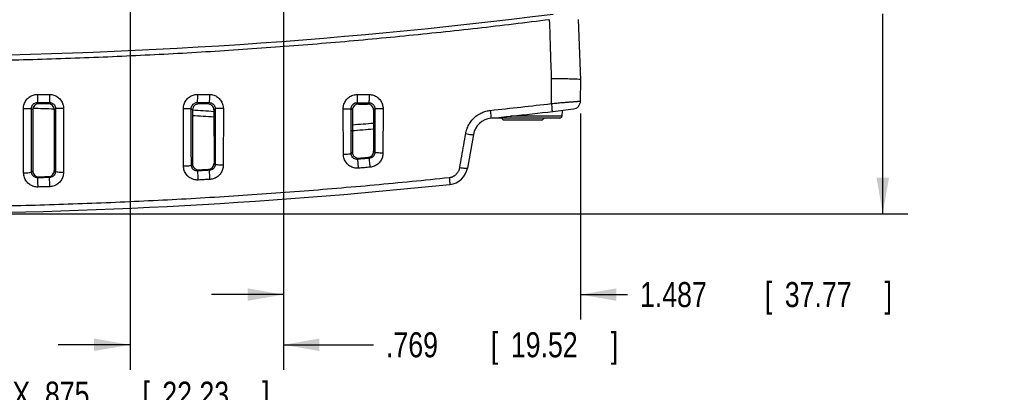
# Model space of a CAD drawing. Header units: inches. Extents: x 0 to 34, y 0 to 22.
# Tile 39 of 100: x 13.5 to 18.4, y 7.4 to 9.3. Entities that reach past the tile are written whole.
import ezdxf

# ---------------------------------------------------------------- set-up
doc = ezdxf.new("R2010")
doc.units = ezdxf.units.IN
doc.header["$LTSCALE"] = 1.87
doc.header["$MEASUREMENT"] = 0
doc.layers.get('0').update_dxf_attribs({"linetype": 'CONTINUOUS'})
doc.layers.add('DIMENSIONS', color=7, linetype='CONTINUOUS')
doc.styles.get("Standard").update_dxf_attribs({"font": 'txt', "width": 0.8})
doc.dimstyles.new('DIMSTYLE_1', dxfattribs={"dimtxt": 0.125, "dimasz": 0.18, "dimexe": 0.18, "dimexo": 0.0625, "dimgap": 0.09, "dimtad": 0, "dimtih": 1, "dimtoh": 1, "dimdec": 3, "dimzin": 4, "dimdsep": 46, "dimtxsty": 'STANDARD', "dimblk": '_FILLED', "dimblk1": '_FILLED', "dimblk2": '_FILLED', "dimcen": 0.09, "dimadec": 0, "dimazin": 0, "dimtp": 0.001, "dimtm": 0.001, "dimtfac": 1, "dimtdec": 3, "dimtofl": 0, "dimtmove": 0, "dimatfit": 3, "dimldrblk": '_FILLED', "dimfxl": 1, "dimtolj": 1, "dimtzin": 4, "dimarcsym": 0})

# ---------------------------------------------------------------- blocks, each defined once
blk = doc.blocks.new('_FILLED')
at = {"color": 0, "linetype": 'BYBLOCK'}
blk.add_solid([(0, 0), (-1, 0.174), (-1, -0.174)], dxfattribs=at)
blk = doc.blocks.new('*D18')
at = {"layer": 'DIMENSIONS', "color": 2, "linetype": 'CONTINUOUS'}
for p, q in [((12.1791, 12.5223), (12.1791, 7.3115)), ((13.0541, 12.5223), (13.0541, 7.3115)), ((12.1791, 7.4365), (11.8191, 7.4365)), ((13.0541, 7.4365), (13.3215, 7.4365))]:
    blk.add_line(p, q, dxfattribs=at)
at = {"layer": 'DIMENSIONS', "color": 2, "linetype": 'CONTINUOUS', "xscale": 0.18, "yscale": 0.18, "zscale": 0.18}
blk.add_blockref('_FILLED', (12.1791, 7.4365), dxfattribs=at)
at = {"layer": 'DIMENSIONS', "color": 2, "linetype": 'CONTINUOUS', "xscale": 0.18, "yscale": 0.18, "zscale": 0.18, "rotation": 180}
blk.add_blockref('_FILLED', (13.0541, 7.4365), dxfattribs=at)
at = {"layer": 'DIMENSIONS', "color": 2, "linetype": 'CONTINUOUS', "width": 0.8}
for s, p in [('4X', (13.384, 7.374)), ('.875', (13.584, 7.374)), ('[', (14.109, 7.374)), ('22.23', (14.209, 7.374)), (']', (14.709, 7.374))]:
    blk.add_text(s, height=0.125, dxfattribs=at).set_placement(p)
blk = doc.blocks.new('*D21')
at = {"layer": 'DIMENSIONS', "color": 2, "linetype": 'CONTINUOUS'}
for p, q in [((14.816, 10.3479), (14.816, 7.8095)), ((16.3031, 8.8398), (16.3031, 7.8095)), ((14.816, 7.9345), (14.456, 7.9345)), ((16.3031, 7.9345), (16.5385, 7.9345))]:
    blk.add_line(p, q, dxfattribs=at)
at = {"layer": 'DIMENSIONS', "color": 2, "linetype": 'CONTINUOUS', "xscale": 0.18, "yscale": 0.18, "zscale": 0.18}
blk.add_blockref('_FILLED', (14.816, 7.9345), dxfattribs=at)
at = {"layer": 'DIMENSIONS', "color": 2, "linetype": 'CONTINUOUS', "xscale": 0.18, "yscale": 0.18, "zscale": 0.18, "rotation": 180}
blk.add_blockref('_FILLED', (16.3031, 7.9345), dxfattribs=at)
at = {"layer": 'DIMENSIONS', "color": 2, "linetype": 'CONTINUOUS', "width": 0.8}
for s, p in [('1.487', (16.601, 7.872)), ('[', (17.226, 7.872)), ('37.77', (17.326, 7.872)), (']', (17.826, 7.872))]:
    blk.add_text(s, height=0.125, dxfattribs=at).set_placement(p)
blk = doc.blocks.new('*D22')
at = {"layer": 'DIMENSIONS', "color": 2, "linetype": 'CONTINUOUS'}
for p, q in [((14.0474, 10.3479), (14.0474, 7.5584)), ((14.816, 10.3479), (14.816, 7.5584)), ((14.0474, 7.6834), (13.6874, 7.6834)), ((14.816, 7.6834), (15.2668, 7.6834))]:
    blk.add_line(p, q, dxfattribs=at)
at = {"layer": 'DIMENSIONS', "color": 2, "linetype": 'CONTINUOUS', "xscale": 0.18, "yscale": 0.18, "zscale": 0.18}
blk.add_blockref('_FILLED', (14.0474, 7.6834), dxfattribs=at)
at = {"layer": 'DIMENSIONS', "color": 2, "linetype": 'CONTINUOUS', "xscale": 0.18, "yscale": 0.18, "zscale": 0.18, "rotation": 180}
blk.add_blockref('_FILLED', (14.816, 7.6834), dxfattribs=at)
at = {"layer": 'DIMENSIONS', "color": 2, "linetype": 'CONTINUOUS', "width": 0.8}
for s, p in [('.769', (15.3293, 7.6209)), ('[', (15.8543, 7.6209)), ('19.52', (15.9543, 7.6209)), (']', (16.4543, 7.6209))]:
    blk.add_text(s, height=0.125, dxfattribs=at).set_placement(p)
blk = doc.blocks.new('*D24')
at = {"layer": 'DIMENSIONS', "color": 2, "linetype": 'CONTINUOUS'}
for p, q in [((14.8785, 10.4104), (17.9417, 10.4104)), ((17.8167, 10.4104), (17.8167, 9.5889)), ((17.8167, 8.3393), (17.8167, 9.3389)), ((12.8766, 8.3393), (17.9417, 8.3393))]:
    blk.add_line(p, q, dxfattribs=at)
at = {"layer": 'DIMENSIONS', "color": 2, "linetype": 'CONTINUOUS', "xscale": 0.18, "yscale": 0.18, "zscale": 0.18}
for p, rotation in [((17.8167, 10.4104), 90), ((17.8167, 8.3393), 270)]:
    blk.add_blockref('_FILLED', p, dxfattribs=dict(at, rotation=rotation))
at = {"layer": 'DIMENSIONS', "color": 2, "linetype": 'CONTINUOUS', "width": 0.8}
for s, p in [('2.071', (17.1542, 9.4014)), ('[', (17.7792, 9.4014)), ('52.61', (17.8792, 9.4014)), (']', (18.3792, 9.4014))]:
    blk.add_text(s, height=0.125, dxfattribs=at).set_placement(p)

msp = doc.modelspace()

# ---------------------------------------------------------------- linework, layer by layer
at = {"color": 7, "linetype": 'CONTINUOUS'}
for p, q in [((16.3041, 9.0093), (16.2936, 9.3104)), ((16.1573, 8.8901), (16.1583, 9.0144)), ((16.3031, 8.9023), (16.3041, 9.0093)), ((13.5837, 8.8952), (13.5903, 8.8886)), ((13.6444, 8.8952), (13.6378, 8.8886)), ((14.384, 8.8949), (14.3906, 8.8883)), ((14.4441, 8.8949), (14.4375, 8.8883)), ((15.1844, 8.8944), (15.1911, 8.8878)), ((15.2437, 8.8944), (15.237, 8.8878)), ((13.5146, 8.5431), (13.5139, 8.865)), ((13.5537, 8.8653), (13.5603, 8.8586)), ((13.5603, 8.8586), (13.5599, 8.5537)), ((13.6744, 8.8652), (13.6678, 8.8586)), ((13.6678, 8.8586), (13.6682, 8.5551)), ((13.7147, 8.865), (13.714, 8.5449)), ((14.315, 8.578), (14.3145, 8.8647)), ((14.3539, 8.865), (14.3605, 8.8584)), ((14.3605, 8.8584), (14.3602, 8.5884)), ((14.4741, 8.8649), (14.4675, 8.8583)), ((14.4675, 8.8583), (14.4679, 8.5913)), ((14.5147, 8.8647), (14.5141, 8.5816)), ((15.1156, 8.637), (15.1152, 8.8643)), ((15.1544, 8.8646), (15.161, 8.8579)), ((15.161, 8.8579), (15.1608, 8.647)), ((15.2736, 8.8644), (15.267, 8.8578)), ((15.267, 8.8578), (15.2673, 8.6512)), ((15.3144, 8.8641), (15.3141, 8.6423)), ((16.2099, 8.827), (15.9523, 8.827)), ((16.2109, 8.8561), (16.2099, 8.827)), ((16.1999, 8.8173), (15.8606, 8.8173)), ((15.9071, 8.8173), (15.9151, 8.8093)), ((15.9151, 8.8093), (16.1131, 8.8093)), ((16.1211, 8.8173), (16.1131, 8.8093)), ((15.7666, 8.7346), (15.7371, 8.5677)), ((15.1547, 8.6405), (15.1608, 8.647)), ((15.2733, 8.6458), (15.2673, 8.6512)), ((14.3545, 8.5824), (14.3602, 8.5884)), ((14.4736, 8.5859), (14.4679, 8.5913)), ((15.1876, 8.6109), (15.1933, 8.6171)), ((15.2457, 8.6161), (15.24, 8.6213)), ((13.5544, 8.548), (13.5599, 8.5537)), ((13.6737, 8.5497), (13.6682, 8.5551)), ((14.3865, 8.5528), (14.3919, 8.5585)), ((14.4451, 8.5562), (14.4397, 8.5613)), ((13.5855, 8.5183), (13.5907, 8.5237)), ((13.6443, 8.5201), (13.6392, 8.5251))]:
    msp.add_line(p, q, dxfattribs=at)
for centre, radius, start, end in [((12.8141, 35.8768), 26.75, 262.80027, 277.19973), ((16.2631, 8.9027), 0.04, 276.8809, 359.5), ((12.8141, -16.1231), 25, 88.04273, 88.2892), ((12.8141, -16.1231), 25, 86.20702, 86.45287), ((13.3926, 32.6901), 24, 275.88837, 276.88085), ((16.1999, 8.8273), 0.01, 270, 358), ((15.865, 8.7172), 0.1, 95.8882, 170), ((13.3926, 32.6901), 24, 274.21714, 274.47982), ((15.6387, 8.5851), 0.1, 275.9088, 350), ((12.8141, 35.8768), 27.5375, 264.09115, 275.90885)]:
    msp.add_arc(centre, radius, start, end, dxfattribs=at)
for points, knots in [([(16.1485, 9.3095), (16.028, 9.2942), (15.7859, 9.2652), (15.4207, 9.2266), (15.0527, 9.1928), (14.6822, 9.1641), (14.3097, 9.1404), (13.9358, 9.1219), (13.5607, 9.1087), (13.1849, 9.1008), (12.8087, 9.0982), (12.4326, 9.1009), (12.0568, 9.109), (11.6817, 9.1224), (11.3078, 9.141), (10.9354, 9.1648), (10.5649, 9.1937), (10.1969, 9.2277), (9.8353, 9.266), (9.5966, 9.2947), (9.4796, 9.3095)], [0, 0, 0, 0, 0.054496, 0.109427, 0.164722, 0.220316, 0.276147, 0.332159, 0.388303, 0.444531, 0.5008, 0.557069, 0.613296, 0.669436, 0.725444, 0.781269, 0.836855, 0.892141, 0.947101, 1, 1, 1, 1]), ([(16.1583, 9.0144), (16.1567, 9.0623), (16.1535, 9.1607), (16.1502, 9.259), (16.1485, 9.3095)], [0, 0, 0, 0, 0.487227, 1, 1, 1, 1]), ([(16.3041, 9.0093), (16.3034, 9.0097), (16.3002, 9.0109), (16.2915, 9.011), (16.2759, 9.0122), (16.2526, 9.0127), (16.2233, 9.0135), (16.202, 9.0138), (16.1907, 9.0139)], [0, 0, 0, 0, 0.019341, 0.089408, 0.227201, 0.435926, 0.702975, 1, 1, 1, 1]), ([(13.5139, 8.865), (13.5139, 8.8725), (13.5163, 8.8874), (13.5265, 8.9076), (13.5422, 8.9235), (13.562, 8.9336), (13.5767, 8.9359), (13.5839, 8.9359)], [0, 0, 0, 0, 0.202765, 0.404329, 0.604099, 0.80247, 1, 1, 1, 1]), ([(13.5839, 8.9359), (13.5839, 8.9309), (13.5839, 8.9214), (13.584, 8.909), (13.5836, 8.9005), (13.5839, 8.8963), (13.5837, 8.8952)], [0, 0, 0, 0, 0.373474, 0.694003, 0.913768, 1, 1, 1, 1]), ([(13.5839, 8.9359), (13.5941, 8.9359), (13.6143, 8.9359), (13.6346, 8.9359), (13.6447, 8.9359)], [0, 0, 0, 0, 0.5, 1, 1, 1, 1]), ([(13.6447, 8.9359), (13.6447, 8.9308), (13.6447, 8.9214), (13.6448, 8.909), (13.6444, 8.9005), (13.6447, 8.8963), (13.6444, 8.8952)], [0, 0, 0, 0, 0.373471, 0.693999, 0.913764, 1, 1, 1, 1]), ([(13.6447, 8.9359), (13.652, 8.9359), (13.6666, 8.9336), (13.6864, 8.9234), (13.7022, 8.9075), (13.7124, 8.8874), (13.7147, 8.8724), (13.7147, 8.865)], [0, 0, 0, 0, 0.197816, 0.395984, 0.595555, 0.796956, 1, 1, 1, 1]), ([(14.3145, 8.8647), (14.3145, 8.8722), (14.3168, 8.8872), (14.327, 8.9073), (14.3428, 8.9232), (14.3626, 8.9333), (14.3772, 8.9357), (14.3845, 8.9357)], [0, 0, 0, 0, 0.202722, 0.404242, 0.603999, 0.802405, 1, 1, 1, 1]), ([(14.3845, 8.9357), (14.3845, 8.9306), (14.3844, 8.9212), (14.3846, 8.9087), (14.3839, 8.9003), (14.3844, 8.896), (14.384, 8.8949)], [0, 0, 0, 0, 0.373422, 0.693911, 0.913672, 1, 1, 1, 1]), ([(14.3845, 8.9357), (14.3945, 8.9356), (14.4146, 8.9356), (14.4347, 8.9356), (14.4447, 8.9356)], [0, 0, 0, 0, 0.5, 1, 1, 1, 1]), ([(14.4447, 8.9356), (14.4447, 8.9306), (14.4446, 8.9211), (14.4448, 8.9087), (14.4441, 8.9003), (14.4446, 8.896), (14.4441, 8.8949)], [0, 0, 0, 0, 0.373417, 0.693903, 0.913663, 1, 1, 1, 1]), ([(14.4447, 8.9356), (14.452, 8.9356), (14.4666, 8.9333), (14.4864, 8.9231), (14.5021, 8.9072), (14.5123, 8.8871), (14.5147, 8.8721), (14.5147, 8.8647)], [0, 0, 0, 0, 0.197749, 0.395881, 0.595459, 0.796901, 1, 1, 1, 1]), ([(15.1152, 8.8643), (15.1152, 8.8717), (15.1175, 8.8867), (15.1277, 8.9068), (15.1435, 8.9227), (15.1633, 8.9329), (15.178, 8.9352), (15.1852, 8.9352)], [0, 0, 0, 0, 0.20269, 0.404161, 0.603903, 0.802343, 1, 1, 1, 1]), ([(15.1852, 8.9352), (15.1852, 8.9301), (15.1851, 8.9207), (15.1853, 8.9082), (15.1844, 8.8999), (15.185, 8.8955), (15.1844, 8.8944)], [0, 0, 0, 0, 0.373334, 0.693757, 0.913512, 1, 1, 1, 1]), ([(15.1852, 8.9352), (15.1951, 8.9352), (15.2149, 8.9352), (15.2346, 8.9351), (15.2445, 8.9351)], [0, 0, 0, 0, 0.499999, 1, 1, 1, 1]), ([(15.2445, 8.9351), (15.2445, 8.9301), (15.2444, 8.9207), (15.2446, 8.9081), (15.2436, 8.8999), (15.2443, 8.8954), (15.2437, 8.8944)], [0, 0, 0, 0, 0.373327, 0.693744, 0.913498, 1, 1, 1, 1]), ([(15.2445, 8.9351), (15.2518, 8.9351), (15.2664, 8.9328), (15.2862, 8.9226), (15.3019, 8.9067), (15.3121, 8.8866), (15.3144, 8.8716), (15.3144, 8.8641)], [0, 0, 0, 0, 0.197683, 0.395778, 0.595362, 0.796843, 1, 1, 1, 1]), ([(13.5537, 8.8653), (13.5537, 8.8684), (13.5547, 8.8748), (13.559, 8.8833), (13.5658, 8.89), (13.5743, 8.8942), (13.5806, 8.8952), (13.5837, 8.8952)], [0, 0, 0, 0, 0.201034, 0.401814, 0.601588, 0.800877, 1, 1, 1, 1]), ([(13.5903, 8.8886), (13.5864, 8.8886), (13.5785, 8.887), (13.5685, 8.8803), (13.5618, 8.8704), (13.5603, 8.8625), (13.5603, 8.8586)], [0, 0, 0, 0, 0.25057, 0.501047, 0.75098, 1, 1, 1, 1]), ([(13.5837, 8.8952), (13.5938, 8.8952), (13.6141, 8.8952), (13.6343, 8.8952), (13.6444, 8.8952)], [0, 0, 0, 0, 0.5, 1, 1, 1, 1]), ([(13.6378, 8.8886), (13.6299, 8.8886), (13.6141, 8.8886), (13.5982, 8.8886), (13.5903, 8.8886)], [0, 0, 0, 0, 0.499999, 1, 1, 1, 1]), ([(13.6678, 8.8586), (13.6678, 8.8625), (13.6663, 8.8704), (13.6596, 8.8804), (13.6496, 8.887), (13.6417, 8.8886), (13.6378, 8.8886)], [0, 0, 0, 0, 0.25017, 0.50053, 0.750617, 1, 1, 1, 1]), ([(13.6444, 8.8952), (13.6476, 8.8952), (13.6538, 8.8942), (13.6623, 8.8899), (13.6691, 8.8832), (13.6734, 8.8747), (13.6744, 8.8684), (13.6744, 8.8652)], [0, 0, 0, 0, 0.199204, 0.398139, 0.59762, 0.798169, 1, 1, 1, 1]), ([(14.3539, 8.865), (14.3539, 8.8682), (14.3549, 8.8745), (14.3593, 8.883), (14.3661, 8.8897), (14.3746, 8.894), (14.3808, 8.8949), (14.384, 8.8949)], [0, 0, 0, 0, 0.201013, 0.401719, 0.601468, 0.800806, 1, 1, 1, 1]), ([(14.3906, 8.8883), (14.3867, 8.8883), (14.3788, 8.8867), (14.3688, 8.8801), (14.3621, 8.8701), (14.3606, 8.8622), (14.3605, 8.8584)], [0, 0, 0, 0, 0.250631, 0.501117, 0.751025, 1, 1, 1, 1]), ([(14.384, 8.8949), (14.394, 8.8949), (14.4141, 8.8949), (14.4341, 8.8949), (14.4441, 8.8949)], [0, 0, 0, 0, 0.500034, 1, 1, 1, 1]), ([(14.4375, 8.8883), (14.4297, 8.8883), (14.4141, 8.8883), (14.3984, 8.8883), (14.3906, 8.8883)], [0, 0, 0, 0, 0.5, 1, 1, 1, 1]), ([(14.4675, 8.8583), (14.4675, 8.8622), (14.466, 8.8701), (14.4593, 8.8801), (14.4493, 8.8867), (14.4414, 8.8883), (14.4375, 8.8883)], [0, 0, 0, 0, 0.250204, 0.500586, 0.750667, 1, 1, 1, 1]), ([(14.4441, 8.8949), (14.4473, 8.8949), (14.4535, 8.8939), (14.462, 8.8896), (14.4688, 8.8829), (14.4731, 8.8744), (14.4741, 8.868), (14.4741, 8.8649)], [0, 0, 0, 0, 0.199141, 0.398019, 0.597508, 0.798109, 1, 1, 1, 1]), ([(15.1544, 8.8646), (15.1544, 8.8677), (15.1554, 8.874), (15.1597, 8.8825), (15.1665, 8.8892), (15.175, 8.8935), (15.1813, 8.8945), (15.1844, 8.8944)], [0, 0, 0, 0, 0.200995, 0.401615, 0.601326, 0.800705, 1, 1, 1, 1]), ([(15.1911, 8.8878), (15.1871, 8.8878), (15.1792, 8.8863), (15.1693, 8.8796), (15.1626, 8.8696), (15.161, 8.8618), (15.161, 8.8579)], [0, 0, 0, 0, 0.250697, 0.501191, 0.751074, 1, 1, 1, 1]), ([(15.1844, 8.8944), (15.1943, 8.8944), (15.214, 8.8944), (15.2338, 8.8944), (15.2437, 8.8944)], [0, 0, 0, 0, 0.500034, 1, 1, 1, 1]), ([(15.1911, 8.8878), (15.1987, 8.8878), (15.2141, 8.8878), (15.2294, 8.8878), (15.237, 8.8878)], [0, 0, 0, 0, 0.499999, 1, 1, 1, 1]), ([(15.267, 8.8578), (15.267, 8.8617), (15.2655, 8.8696), (15.2588, 8.8796), (15.2488, 8.8862), (15.2409, 8.8878), (15.237, 8.8878)], [0, 0, 0, 0, 0.250233, 0.500637, 0.750712, 1, 1, 1, 1]), ([(15.2437, 8.8944), (15.2468, 8.8944), (15.253, 8.8934), (15.2615, 8.8891), (15.2683, 8.8824), (15.2726, 8.8739), (15.2736, 8.8675), (15.2736, 8.8644)], [0, 0, 0, 0, 0.199041, 0.397872, 0.597378, 0.798038, 1, 1, 1, 1]), ([(15.8517, 8.8561), (15.9028, 8.8615), (16.0047, 8.8725), (16.1065, 8.8841), (16.1573, 8.8901)], [0, 0, 0, 0, 0.500714, 1, 1, 1, 1]), ([(16.1573, 8.8901), (16.162, 8.8906), (16.1712, 8.8915), (16.1848, 8.8928), (16.198, 8.8941), (16.2104, 8.8952), (16.222, 8.8962), (16.2326, 8.897), (16.2422, 8.8978), (16.2508, 8.8984), (16.2586, 8.899), (16.2657, 8.8995), (16.2722, 8.9), (16.2781, 8.9004), (16.2835, 8.9008), (16.2883, 8.9011), (16.2925, 8.9014), (16.2961, 8.9017), (16.299, 8.902), (16.3011, 8.9021), (16.3024, 8.9023), (16.303, 8.9023), (16.3031, 8.9023)], [0, 0, 0, 0, 0.096146, 0.190118, 0.280793, 0.366758, 0.446621, 0.519309, 0.584523, 0.643162, 0.69646, 0.745078, 0.789405, 0.829749, 0.866318, 0.899308, 0.928578, 0.95356, 0.973606, 0.988206, 0.997045, 1, 1, 1, 1]), ([(16.1573, 8.8901), (16.1579, 8.885), (16.1587, 8.8759), (16.1608, 8.8627), (16.1597, 8.8564), (16.1618, 8.8504), (16.1608, 8.8503)], [0, 0, 0, 0, 0.382306, 0.706442, 0.923175, 1, 1, 1, 1]), ([(13.5139, 8.865), (13.5189, 8.865), (13.5281, 8.8651), (13.5402, 8.865), (13.5485, 8.8653), (13.5525, 8.8651), (13.5537, 8.8652)], [0, 0, 0, 0, 0.37524, 0.695384, 0.914172, 1, 1, 1, 1]), ([(13.5544, 8.548), (13.5542, 8.5829), (13.554, 8.6531), (13.5537, 8.7589), (13.5537, 8.8297), (13.5537, 8.8653)], [0, 0, 0, 0, 0.330527, 0.663831, 1, 1, 1, 1]), ([(13.6744, 8.8652), (13.6744, 8.8299), (13.6744, 8.7595), (13.6741, 8.6543), (13.6739, 8.5845), (13.6737, 8.5497)], [0, 0, 0, 0, 0.33606, 0.669352, 1, 1, 1, 1]), ([(13.7147, 8.865), (13.7097, 8.865), (13.7004, 8.865), (13.6881, 8.8649), (13.6797, 8.8652), (13.6756, 8.865), (13.6744, 8.8652)], [0, 0, 0, 0, 0.374278, 0.694634, 0.913956, 1, 1, 1, 1]), ([(14.3145, 8.8647), (14.3194, 8.8648), (14.3286, 8.8648), (14.3406, 8.8647), (14.3488, 8.865), (14.3528, 8.8648), (14.3539, 8.865)], [0, 0, 0, 0, 0.375716, 0.695754, 0.914277, 1, 1, 1, 1]), ([(14.3545, 8.5824), (14.3544, 8.6135), (14.3542, 8.6761), (14.354, 8.7703), (14.3539, 8.8334), (14.3539, 8.865)], [0, 0, 0, 0, 0.330752, 0.664051, 1, 1, 1, 1]), ([(14.4741, 8.8649), (14.4741, 8.8337), (14.4741, 8.7714), (14.4739, 8.6784), (14.4737, 8.6167), (14.4736, 8.5859)], [0, 0, 0, 0, 0.335835, 0.669134, 1, 1, 1, 1]), ([(14.5147, 8.8647), (14.5096, 8.8647), (14.5002, 8.8647), (14.4879, 8.8646), (14.4794, 8.8649), (14.4753, 8.8647), (14.4741, 8.8649)], [0, 0, 0, 0, 0.373791, 0.694254, 0.913845, 1, 1, 1, 1]), ([(15.1152, 8.8643), (15.1201, 8.8643), (15.1292, 8.8643), (15.1412, 8.8643), (15.1493, 8.8646), (15.1533, 8.8643), (15.1544, 8.8645)], [0, 0, 0, 0, 0.376188, 0.69612, 0.91438, 1, 1, 1, 1]), ([(15.1547, 8.6405), (15.1547, 8.6652), (15.1545, 8.7148), (15.1544, 8.7895), (15.1544, 8.8395), (15.1544, 8.8646)], [0, 0, 0, 0, 0.331154, 0.664446, 1, 1, 1, 1]), ([(15.2736, 8.8644), (15.2736, 8.8399), (15.2736, 8.7912), (15.2735, 8.7183), (15.2733, 8.6699), (15.2733, 8.6458)], [0, 0, 0, 0, 0.33545, 0.668784, 1, 1, 1, 1]), ([(15.3144, 8.8641), (15.3094, 8.8641), (15.2999, 8.8642), (15.2875, 8.8641), (15.279, 8.8644), (15.2748, 8.8642), (15.2736, 8.8644)], [0, 0, 0, 0, 0.373301, 0.693869, 0.913732, 1, 1, 1, 1]), ([(15.7282, 8.7395), (15.7288, 8.7433), (15.7304, 8.7509), (15.7338, 8.7619), (15.738, 8.7727), (15.743, 8.783), (15.7489, 8.7929), (15.7555, 8.8023), (15.7628, 8.811), (15.7708, 8.8192), (15.7794, 8.8266), (15.7886, 8.8334), (15.7983, 8.8393), (15.8084, 8.8444), (15.8189, 8.8487), (15.8296, 8.8521), (15.8406, 8.8547), (15.848, 8.8557), (15.8517, 8.8561)], [0, 0, 0, 0, 0.06342, 0.126821, 0.190069, 0.253119, 0.316032, 0.378849, 0.441532, 0.50404, 0.566445, 0.628827, 0.690945, 0.752943, 0.815016, 0.876994, 0.938701, 1, 1, 1, 1]), ([(15.8517, 8.8561), (15.8522, 8.8511), (15.8529, 8.8421), (15.8549, 8.829), (15.8536, 8.8228), (15.8558, 8.8168), (15.8548, 8.8167)], [0, 0, 0, 0, 0.383257, 0.707292, 0.923566, 1, 1, 1, 1]), ([(15.6987, 8.5702), (15.702, 8.5889), (15.7085, 8.6264), (15.7183, 8.6829), (15.7249, 8.7206), (15.7282, 8.7395)], [0, 0, 0, 0, 0.331476, 0.664955, 1, 1, 1, 1]), ([(15.7282, 8.7395), (15.7331, 8.7387), (15.7418, 8.7374), (15.7545, 8.7349), (15.7607, 8.7354), (15.7664, 8.7336), (15.7666, 8.7346)], [0, 0, 0, 0, 0.384122, 0.707315, 0.922669, 1, 1, 1, 1]), ([(15.1156, 8.637), (15.1205, 8.637), (15.1294, 8.6372), (15.1419, 8.6377), (15.1491, 8.6391), (15.1543, 8.6394), (15.1547, 8.6405)], [0, 0, 0, 0, 0.373051, 0.690831, 0.909022, 1, 1, 1, 1]), ([(15.1919, 8.5666), (15.1843, 8.5659), (15.1687, 8.5671), (15.1471, 8.5765), (15.1297, 8.5924), (15.1183, 8.6133), (15.1156, 8.6291), (15.1156, 8.637)], [0, 0, 0, 0, 0.197551, 0.395887, 0.59588, 0.797593, 1, 1, 1, 1]), ([(15.1876, 8.6109), (15.1844, 8.6106), (15.1777, 8.6111), (15.1684, 8.615), (15.1609, 8.6217), (15.1559, 8.6305), (15.1548, 8.6372), (15.1547, 8.6405)], [0, 0, 0, 0, 0.199451, 0.399052, 0.599114, 0.799617, 1, 1, 1, 1]), ([(15.1608, 8.647), (15.1608, 8.6429), (15.1625, 8.6345), (15.17, 8.6241), (15.1809, 8.6178), (15.1893, 8.6168), (15.1933, 8.6171)], [0, 0, 0, 0, 0.252634, 0.504383, 0.753534, 1, 1, 1, 1]), ([(15.24, 8.6213), (15.2437, 8.6216), (15.251, 8.6237), (15.26, 8.6305), (15.2659, 8.6401), (15.2673, 8.6475), (15.2673, 8.6512)], [0, 0, 0, 0, 0.249816, 0.500131, 0.750344, 1, 1, 1, 1]), ([(15.2733, 8.6458), (15.2732, 8.6428), (15.2723, 8.6368), (15.2683, 8.6287), (15.2622, 8.6222), (15.2545, 8.6177), (15.2487, 8.6163), (15.2457, 8.6161)], [0, 0, 0, 0, 0.201411, 0.402242, 0.602437, 0.801826, 1, 1, 1, 1]), ([(15.3141, 8.6423), (15.3141, 8.6353), (15.3119, 8.6211), (15.3027, 8.602), (15.2885, 8.5864), (15.2705, 8.5757), (15.2569, 8.5724), (15.2501, 8.5718)], [0, 0, 0, 0, 0.203039, 0.404872, 0.605046, 0.803423, 1, 1, 1, 1]), ([(15.3141, 8.6423), (15.309, 8.6423), (15.2997, 8.6426), (15.2867, 8.6429), (15.2792, 8.6444), (15.2737, 8.6446), (15.2733, 8.6458)], [0, 0, 0, 0, 0.37044, 0.689009, 0.908782, 1, 1, 1, 1]), ([(14.315, 8.578), (14.32, 8.5781), (14.329, 8.5783), (14.3415, 8.579), (14.3489, 8.5805), (14.3541, 8.5812), (14.3545, 8.5824)], [0, 0, 0, 0, 0.371022, 0.687839, 0.90628, 1, 1, 1, 1]), ([(14.3865, 8.5528), (14.3833, 8.5526), (14.3768, 8.5533), (14.3678, 8.5573), (14.3604, 8.5639), (14.3557, 8.5726), (14.3545, 8.5791), (14.3545, 8.5824)], [0, 0, 0, 0, 0.19917, 0.39873, 0.598938, 0.799626, 1, 1, 1, 1]), ([(14.3602, 8.5884), (14.3602, 8.5844), (14.3619, 8.5761), (14.3691, 8.5659), (14.3797, 8.5594), (14.3879, 8.5583), (14.3919, 8.5585)], [0, 0, 0, 0, 0.252061, 0.503406, 0.752892, 1, 1, 1, 1]), ([(14.4397, 8.5613), (14.4435, 8.5615), (14.4509, 8.5634), (14.4603, 8.5702), (14.4664, 8.58), (14.4679, 8.5875), (14.4679, 8.5913)], [0, 0, 0, 0, 0.249918, 0.500194, 0.75034, 1, 1, 1, 1]), ([(14.4736, 8.5859), (14.4735, 8.5829), (14.4725, 8.5768), (14.4684, 8.5686), (14.462, 8.562), (14.454, 8.5577), (14.4481, 8.5564), (14.4451, 8.5562)], [0, 0, 0, 0, 0.200788, 0.40178, 0.602191, 0.801746, 1, 1, 1, 1]), ([(14.5141, 8.5816), (14.5141, 8.5744), (14.5118, 8.56), (14.5023, 8.5405), (14.4875, 8.5249), (14.4689, 8.5144), (14.455, 8.5114), (14.448, 8.511)], [0, 0, 0, 0, 0.20311, 0.405041, 0.605255, 0.803556, 1, 1, 1, 1]), ([(14.5141, 8.5816), (14.5091, 8.5816), (14.4998, 8.5819), (14.4869, 8.5825), (14.4794, 8.584), (14.474, 8.5847), (14.4736, 8.5859)], [0, 0, 0, 0, 0.369348, 0.686723, 0.906208, 1, 1, 1, 1]), ([(15.2457, 8.6161), (15.2361, 8.6152), (15.2167, 8.6135), (15.1973, 8.6118), (15.1876, 8.6109)], [0, 0, 0, 0, 0.500063, 1, 1, 1, 1]), ([(15.1919, 8.5666), (15.1914, 8.572), (15.1905, 8.5821), (15.1895, 8.5957), (15.188, 8.6049), (15.1881, 8.6097), (15.1876, 8.6109)], [0, 0, 0, 0, 0.366233, 0.688275, 0.912044, 1, 1, 1, 1]), ([(15.1933, 8.6171), (15.2011, 8.6178), (15.2167, 8.6192), (15.2322, 8.6206), (15.24, 8.6213)], [0, 0, 0, 0, 0.499997, 1, 1, 1, 1]), ([(15.2501, 8.5718), (15.2497, 8.5772), (15.2487, 8.5873), (15.2476, 8.6009), (15.2462, 8.6101), (15.2462, 8.6149), (15.2457, 8.6161)], [0, 0, 0, 0, 0.36637, 0.68838, 0.91207, 1, 1, 1, 1]), ([(13.5146, 8.5431), (13.5196, 8.5431), (13.5287, 8.5434), (13.5413, 8.5442), (13.5488, 8.5457), (13.554, 8.5467), (13.5544, 8.548)], [0, 0, 0, 0, 0.369532, 0.685756, 0.904458, 1, 1, 1, 1]), ([(13.5869, 8.4725), (13.5796, 8.4723), (13.5646, 8.4743), (13.5443, 8.4841), (13.5279, 8.5), (13.5172, 8.5203), (13.5147, 8.5355), (13.5146, 8.5431)], [0, 0, 0, 0, 0.197051, 0.395253, 0.595416, 0.797441, 1, 1, 1, 1]), ([(13.5855, 8.5183), (13.5824, 8.5183), (13.576, 8.5191), (13.5672, 8.5232), (13.5601, 8.5298), (13.5555, 8.5384), (13.5544, 8.5448), (13.5544, 8.548)], [0, 0, 0, 0, 0.198952, 0.398443, 0.598718, 0.799538, 1, 1, 1, 1]), ([(13.5599, 8.5537), (13.5599, 8.5497), (13.5615, 8.5416), (13.5685, 8.5315), (13.5787, 8.5249), (13.5868, 8.5235), (13.5907, 8.5237)], [0, 0, 0, 0, 0.251428, 0.502312, 0.752029, 1, 1, 1, 1]), ([(13.6392, 8.5251), (13.643, 8.5252), (13.6507, 8.5269), (13.6603, 8.5337), (13.6667, 8.5435), (13.6682, 8.5513), (13.6682, 8.5551)], [0, 0, 0, 0, 0.25003, 0.500268, 0.75034, 1, 1, 1, 1]), ([(13.6737, 8.5497), (13.6737, 8.5466), (13.6727, 8.5405), (13.6683, 8.5322), (13.6617, 8.5256), (13.6535, 8.5213), (13.6474, 8.5202), (13.6443, 8.5201)], [0, 0, 0, 0, 0.200521, 0.401577, 0.602093, 0.801723, 1, 1, 1, 1]), ([(13.714, 8.5449), (13.714, 8.5376), (13.7116, 8.5229), (13.7017, 8.5031), (13.6863, 8.4874), (13.6672, 8.4771), (13.6529, 8.4745), (13.6458, 8.4743)], [0, 0, 0, 0, 0.203152, 0.405155, 0.605392, 0.803636, 1, 1, 1, 1]), ([(13.714, 8.5449), (13.709, 8.5449), (13.6998, 8.5452), (13.687, 8.546), (13.6794, 8.5475), (13.6741, 8.5485), (13.6737, 8.5497)], [0, 0, 0, 0, 0.368716, 0.685229, 0.904449, 1, 1, 1, 1]), ([(14.3894, 8.5075), (14.3819, 8.5071), (14.3666, 8.5087), (14.3456, 8.5183), (14.3287, 8.5342), (14.3177, 8.5548), (14.3151, 8.5703), (14.315, 8.578)], [0, 0, 0, 0, 0.197256, 0.395518, 0.595621, 0.79752, 1, 1, 1, 1]), ([(14.4451, 8.5562), (14.4353, 8.5557), (14.4158, 8.5545), (14.3963, 8.5534), (14.3865, 8.5528)], [0, 0, 0, 0, 0.500072, 1, 1, 1, 1]), ([(14.3894, 8.5075), (14.3891, 8.513), (14.3884, 8.5234), (14.3877, 8.5372), (14.3868, 8.5467), (14.3868, 8.5515), (14.3865, 8.5528)], [0, 0, 0, 0, 0.364653, 0.687044, 0.911707, 1, 1, 1, 1]), ([(14.3919, 8.5585), (14.3999, 8.559), (14.4158, 8.5599), (14.4317, 8.5608), (14.4397, 8.5613)], [0, 0, 0, 0, 0.499998, 1, 1, 1, 1]), ([(14.448, 8.511), (14.4477, 8.5165), (14.4471, 8.5269), (14.4463, 8.5406), (14.4454, 8.5502), (14.4454, 8.5549), (14.4451, 8.5562)], [0, 0, 0, 0, 0.364747, 0.687117, 0.911727, 1, 1, 1, 1]), ([(15.2501, 8.5718), (15.2404, 8.5709), (15.221, 8.5691), (15.2016, 8.5674), (15.1919, 8.5666)], [0, 0, 0, 0, 0.500035, 1, 1, 1, 1]), ([(15.6458, 8.5202), (15.6476, 8.5204), (15.6513, 8.5209), (15.6567, 8.5223), (15.6619, 8.5241), (15.667, 8.5264), (15.6718, 8.5292), (15.6763, 8.5325), (15.6806, 8.5361), (15.6844, 8.5401), (15.6879, 8.5445), (15.691, 8.5492), (15.6937, 8.5541), (15.6959, 8.5593), (15.6976, 8.5647), (15.6984, 8.5683), (15.6987, 8.5702)], [0, 0, 0, 0, 0.070864, 0.141766, 0.212729, 0.283755, 0.354871, 0.426098, 0.49746, 0.56896, 0.640557, 0.712235, 0.784058, 0.856006, 0.927995, 1, 1, 1, 1]), ([(15.6987, 8.5702), (15.7036, 8.5693), (15.7123, 8.568), (15.7248, 8.5666), (15.7315, 8.5667), (15.7369, 8.5667), (15.7371, 8.5677)], [0, 0, 0, 0, 0.380463, 0.700452, 0.915225, 1, 1, 1, 1]), ([(9.9823, 8.5202), (10.1071, 8.5071), (10.3571, 8.4826), (10.7329, 8.4511), (11.11, 8.4247), (11.4879, 8.4035), (11.8665, 8.3877), (12.2454, 8.3771), (12.6245, 8.3718), (13.0037, 8.3718), (13.3828, 8.3771), (13.7617, 8.3877), (14.1402, 8.4035), (14.5181, 8.4247), (14.8952, 8.4511), (15.2711, 8.4826), (15.5211, 8.5071), (15.6458, 8.5202)], [0, 0, 0, 0, 0.06631, 0.132812, 0.199446, 0.266168, 0.332946, 0.399757, 0.466584, 0.533416, 0.600244, 0.667054, 0.733832, 0.800554, 0.867189, 0.93369, 1, 1, 1, 1]), ([(13.6443, 8.5201), (13.6345, 8.5198), (13.6149, 8.5192), (13.5953, 8.5186), (13.5855, 8.5183)], [0, 0, 0, 0, 0.500061, 1, 1, 1, 1]), ([(13.5869, 8.4725), (13.5868, 8.4781), (13.5865, 8.4886), (13.5861, 8.5025), (13.5857, 8.5122), (13.5857, 8.517), (13.5855, 8.5183)], [0, 0, 0, 0, 0.363696, 0.686291, 0.911491, 1, 1, 1, 1]), ([(13.5907, 8.5237), (13.5988, 8.5239), (13.6149, 8.5244), (13.6311, 8.5248), (13.6392, 8.5251)], [0, 0, 0, 0, 0.499999, 1, 1, 1, 1]), ([(13.6458, 8.4743), (13.6457, 8.4798), (13.6453, 8.4903), (13.645, 8.5042), (13.6445, 8.5139), (13.6445, 8.5187), (13.6443, 8.5201)], [0, 0, 0, 0, 0.363744, 0.686328, 0.911501, 1, 1, 1, 1]), ([(14.448, 8.511), (14.4383, 8.5104), (14.4187, 8.5092), (14.3991, 8.5081), (14.3894, 8.5075)], [0, 0, 0, 0, 0.500039, 1, 1, 1, 1]), ([(15.6458, 8.5202), (15.6463, 8.5157), (15.6468, 8.5077), (15.6488, 8.4962), (15.6476, 8.4908), (15.6498, 8.4857), (15.6489, 8.4856)], [0, 0, 0, 0, 0.392135, 0.714601, 0.92621, 1, 1, 1, 1]), ([(13.6458, 8.4743), (13.636, 8.474), (13.6164, 8.4734), (13.5967, 8.4728), (13.5869, 8.4725)], [0, 0, 0, 0, 0.500024, 1, 1, 1, 1])]:
    msp.add_open_spline(points, degree=3, knots=knots, dxfattribs=at)
for points in [[(16.1694, 9.0142), (16.1657, 9.0143), (16.162, 9.0143), (16.1583, 9.0144)], [(16.1907, 9.0139), (16.1836, 9.014), (16.1765, 9.0141), (16.1694, 9.0142)], [(14.3605, 8.858), (14.3961, 8.8558), (14.4316, 8.8536), (14.4671, 8.8512)], [(15.161, 8.7843), (15.1964, 8.7869), (15.2318, 8.7896), (15.2672, 8.7924)]]:
    msp.add_open_spline(points, degree=3, dxfattribs=at)

# ---------------------------------------------------------------- dimensions: what is measured, and where the dimension line sits
at = {"layer": 'DIMENSIONS', "color": 2, "linetype": 'CONTINUOUS'}
dim = msp.add_linear_dim(base=(12.1791, 7.4365), p1=(13.0541, 12.5223), p2=(12.1791, 12.5223), angle=180, text='4X<>', dimstyle='DIMSTYLE_1', dxfattribs=at)
dim.commit()
dim.dimension.update_dxf_attribs({"geometry": '*D18', "text_midpoint": (14.0965, 7.4365), "dimtype": 160})
dim = msp.add_linear_dim(base=(17.8167, 8.3393), p1=(14.8785, 10.4104), p2=(12.8766, 8.3393), angle=270, dimstyle='DIMSTYLE_1', dxfattribs=at)
dim.commit()
dim.dimension.update_dxf_attribs({"geometry": '*D24', "text_midpoint": (17.8167, 9.4639), "dimtype": 160})
for base, p1, p2, picture, middle in [((14.816, 7.6834), (14.0474, 10.3479), (14.816, 10.3479), '*D22', (15.9418, 7.6834)), ((16.3031, 7.9345), (14.816, 10.3479), (16.3031, 8.8398), '*D21', (17.2635, 7.9345))]:
    dim = msp.add_linear_dim(base=base, p1=p1, p2=p2, dimstyle='DIMSTYLE_1', dxfattribs=at)
    dim.commit()
    dim.dimension.update_dxf_attribs({"geometry": picture, "text_midpoint": middle, "dimtype": 160})

doc.saveas('drawing.dxf')
